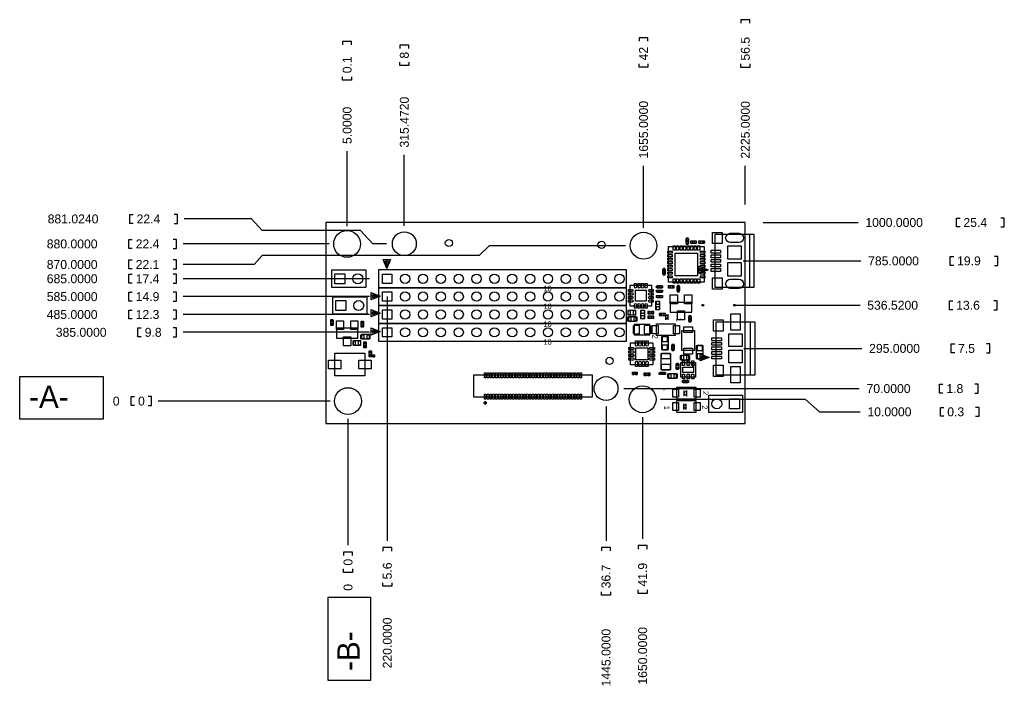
# Model space of a CAD drawing. Extents: x -1839 to 3676, y -1591 to 2136.
import ezdxf
from ezdxf.enums import TextEntityAlignment as Align

# ---------------------------------------------------------------- set-up
doc = ezdxf.new("R2010")
doc.units = 0
doc.header["$MEASUREMENT"] = 0
for name, color, linetype in [('BG_DIMENSIONS_ASSEMBLY', 140, 'CONTINUOUS'), ('BG_OUTLINE', 171, 'CONTINUOUS'), ('PG_ASSEMBLY_TOP', 111, 'CONTINUOUS'), ('PIN_TOP', 4, 'CONTINUOUS')]:
    doc.layers.add(name, color=color, linetype=linetype)

msp = doc.modelspace()

# ---------------------------------------------------------------- linework, layer by layer
at = {"layer": 'BG_DIMENSIONS_ASSEMBLY'}
for points in [[(2250, 2116.5), (2250, 2135.5), (2200, 2135.5), (2200, 2116.5)], [(20, 1994.5), (20, 2013.5), (-30, 2013.5), (-30, 1994.5)], [(340.472, 1974.5), (340.472, 1993.5), (290.472, 1993.5), (290.472, 1974.5)], [(1680, 2015.5), (1680, 2034.5), (1630, 2034.5), (1630, 2015.5)], [(340.472, 1898.5), (340.472, 1879.5), (290.472, 1879.5), (290.472, 1898.5)], [(1680, 1888.5), (1680, 1869.5), (1630, 1869.5), (1630, 1888.5)], [(2250, 1887.5), (2250, 1868.5), (2200, 1868.5), (2200, 1887.5)], [(20, 1816.5), (20, 1797.5), (-30, 1797.5), (-30, 1816.5)], [(-5, 980), (-5, 1399)], [(315.472, 981.024), (315.472, 1379)], [(1655, 970), (1655, 1318)], [(2225, 1100), (2225, 1317)], [(-1203, 995), (-1222, 995), (-1222, 1045), (-1203, 1045)], [(-974, 995), (-955, 995), (-955, 1045), (-974, 1045)], [(215.472, 881.024), (140, 881.024), (70, 955), (-480, 955), (-540, 1020), (-917.5, 1020)], [(2325, 1000), (2857, 1000)], [(3427.5, 975), (3408.5, 975), (3408.5, 1025), (3427.5, 1025)], [(3656.5, 975), (3675.5, 975), (3675.5, 1025), (3656.5, 1025)], [(-1208, 855), (-1227, 855), (-1227, 905), (-1208, 905)], [(-979, 855), (-960, 855), (-960, 905), (-979, 905)], [(-105, 880), (-922.5, 880)], [(1555, 870), (790, 870), (735, 815), (-480, 815), (-525, 765), (-922.5, 765)], [(-1208, 740), (-1227, 740), (-1227, 790), (-1208, 790)], [(-979, 740), (-960, 740), (-960, 790), (-979, 790)], [(2212.6, 785), (2872.5, 785)], [(3392, 760), (3373, 760), (3373, 810), (3392, 810)], [(3621, 760), (3640, 760), (3640, 810), (3621, 810)], [(-1208, 660), (-1227, 660), (-1227, 710), (-1208, 710)], [(-979, 660), (-960, 660), (-960, 710), (-979, 710)], [(120, 685), (-922.5, 685)], [(-1208, 560), (-1227, 560), (-1227, 610), (-1208, 610)], [(-979, 560), (-960, 560), (-960, 610), (-979, 610)], [(120, 585), (-922.5, 585)], [(220, 585), (220, -783)], [(3387, 511.52), (3368, 511.52), (3368, 561.52), (3387, 561.52)], [(3616, 511.52), (3635, 511.52), (3635, 561.52), (3616, 561.52)], [(-1208, 460), (-1227, 460), (-1227, 510), (-1208, 510)], [(-979, 460), (-960, 460), (-960, 510), (-979, 510)], [(2170.299, 536.52), (2867.5, 536.52)], [(120, 485), (-922.5, 485)], [(-1157.5, 360), (-1176.5, 360), (-1176.5, 410), (-1157.5, 410)], [(-979.5, 360), (-960.5, 360), (-960.5, 410), (-979.5, 410)], [(120, 385), (-923, 385)], [(2217.6, 295), (2878, 295)], [(3397.5, 270), (3378.5, 270), (3378.5, 320), (3397.5, 320)], [(3575.5, 270), (3594.5, 270), (3594.5, 320), (3575.5, 320)], [(1545, 70), (2863.5, 70)], [(3332, 45), (3313, 45), (3313, 95), (3332, 95)], [(3510, 45), (3529, 45), (3529, 95), (3510, 95)], [(-1195, -25), (-1214, -25), (-1214, 25), (-1195, 25)], [(-1119, -25), (-1100, -25), (-1100, 25), (-1119, 25)], [(-100, 0), (-1062.5, 0)], [(1750, 10), (2560, 10), (2640, -60), (2868.5, -60)], [(1445, -30), (1445, -782)], [(3337, -85), (3318, -85), (3318, -35), (3337, -35)], [(3515, -85), (3534, -85), (3534, -35), (3515, -35)], [(0, -100), (0, -807.5)], [(1650, -90), (1650, -772)], [(245, -839.5), (245, -820.5), (195, -820.5), (195, -839.5)], [(1470, -838.5), (1470, -819.5), (1420, -819.5), (1420, -838.5)], [(1675, -828.5), (1675, -809.5), (1625, -809.5), (1625, -828.5)], [(25, -864), (25, -845), (-25, -845), (-25, -864)], [(25, -940), (25, -959), (-25, -959), (-25, -940)], [(245, -1017.5), (245, -1036.5), (195, -1036.5), (195, -1017.5)], [(1470, -1067.5), (1470, -1086.5), (1420, -1086.5), (1420, -1067.5)], [(1675, -1057.5), (1675, -1076.5), (1625, -1076.5), (1625, -1057.5)]]:
    msp.add_lwpolyline(points, dxfattribs=at)
for points in [[(-1838.591, -100.634), (-1838.591, 137.366), (-1371.591, 137.366), (-1371.591, -100.634)], [(-111.555, -1565.098), (-111.555, -1098.098), (126.445, -1098.098), (126.445, -1565.098)]]:
    msp.add_lwpolyline(points, close=True, dxfattribs=at)
at = {"layer": 'BG_OUTLINE'}
msp.add_lwpolyline([(-125, 1000), (-125, -125), (2225, -125), (2225, 1000)], close=True, dxfattribs=at)
at = {"layer": 'PG_ASSEMBLY_TOP'}
for points in [[(1907, 882.5), (1893, 882.5), (1893, 908.5), (1907, 908.5), (1907, 882.5)], [(1922.5, 883), (1922.5, 897), (1948.5, 897), (1948.5, 883), (1922.5, 883)], [(1967.5, 883), (1967.5, 897), (1993.5, 897), (1993.5, 883), (1967.5, 883)], [(2054.76, 637.358), (2275.24, 637.358), (2275.24, 932.642), (2054.76, 932.642), (2054.76, 637.358)], [(2249.65, 637.402), (2249.65, 932.598)], [(1795.098, 665.098), (1795.098, 865.098), (1995.098, 865.098), (1995.098, 665.098), (1795.098, 665.098)], [(217.358, 742.839), (197.358, 792.839)], [(197.358, 792.839), (237.358, 792.839)], [(217.358, 742.839), (207.358, 782.839)], [(207.358, 782.839), (227.358, 782.839)], [(217.358, 742.839), (217.358, 792.839)], [(237.358, 792.839), (217.358, 742.839)], [(227.358, 782.839), (217.358, 742.839)], [(-90, 636), (-90, 734), (100, 734), (100, 636), (-90, 636)], [(170, 735), (170, 635)], [(1170, 735), (170, 735)], [(1560, 735), (560, 735)], [(1560, 635), (1560, 735)], [(1763, 737.5), (1777, 737.5), (1777, 711.5), (1763, 711.5), (1763, 737.5)], [(2017.161, 734.858), (1967.161, 714.858), (1967.161, 754.858), (2017.161, 734.858), (1977.161, 724.858), (1977.161, 744.858), (2017.161, 734.858), (1967.161, 734.858)], [(129.661, 607.358), (179.661, 587.358)], [(129.661, 567.358), (129.661, 607.358)], [(170, 635), (170, 535)], [(1170, 635), (170, 635)], [(170, 635), (1170, 635)], [(1560, 635), (560, 635)], [(560, 635), (1560, 635)], [(1560, 535), (1560, 635)], [(1699, 649), (1699, 531), (1581, 531), (1581, 649), (1699, 649)], [(1757.5, 647), (1757.5, 633), (1731.5, 633), (1731.5, 647), (1757.5, 647)], [(1757.5, 622), (1757.5, 608), (1731.5, 608), (1731.5, 622), (1757.5, 622)], [(1797.5, 633), (1797.5, 647), (1823.5, 647), (1823.5, 633), (1797.5, 633)], [(1843, 642.5), (1857, 642.5), (1857, 616.5), (1843, 616.5), (1843, 642.5)], [(-85, 486), (-85, 584), (105, 584), (105, 486), (-85, 486)], [(179.661, 587.358), (129.661, 567.358)], [(179.661, 587.358), (129.661, 587.358)], [(139.661, 597.358), (179.661, 587.358)], [(139.661, 577.358), (139.661, 597.358)], [(179.661, 587.358), (139.661, 577.358)], [(1747, 556.921), (1723, 556.921), (1723, 512.921), (1747, 512.921), (1747, 556.921)], [(1757.5, 592), (1757.5, 578), (1731.5, 578), (1731.5, 592), (1757.5, 592)], [(129.661, 512.358), (179.661, 492.358)], [(129.661, 472.358), (129.661, 512.358)], [(139.661, 502.358), (179.661, 492.358)], [(139.661, 482.358), (139.661, 502.358)], [(170, 535), (170, 435)], [(1170, 535), (170, 535)], [(170, 535), (1170, 535)], [(1560, 535), (560, 535)], [(560, 535), (1560, 535)], [(1560, 435), (1560, 535)], [(1611.921, 483), (1611.921, 507), (1567.921, 507), (1567.921, 483), (1611.921, 483)], [(1662, 506.921), (1638, 506.921), (1638, 462.921), (1662, 462.921), (1662, 506.921)], [(1708.5, 502), (1708.5, 488), (1682.5, 488), (1682.5, 502), (1708.5, 502)], [(-97, 452.5), (-83, 452.5), (-83, 426.5), (-97, 426.5), (-97, 452.5)], [(87, 417.5), (73, 417.5), (73, 443.5), (87, 443.5), (87, 417.5)], [(179.661, 492.358), (129.661, 472.358)], [(179.661, 492.358), (129.661, 492.358)], [(179.661, 492.358), (139.661, 482.358)], [(1570.5, 472), (1570.5, 448), (1614.5, 448), (1614.5, 472), (1570.5, 472)], [(1682.5, 463), (1682.5, 477), (1708.5, 477), (1708.5, 463), (1682.5, 463)], [(1747.5, 478), (1747.5, 492), (1773.5, 492), (1773.5, 478), (1747.5, 478)], [(1793.78, 470.866), (1778.031, 486.614), (1778.031, 455.118), (1793.78, 470.866)], [(1793.78, 455.118), (1793.78, 486.614)], [(1922, 447.5), (1908, 447.5), (1908, 473.5), (1922, 473.5), (1922, 447.5)], [(2059.76, 147.358), (2280.24, 147.358), (2280.24, 442.642), (2059.76, 442.642), (2059.76, 147.358)], [(2254.65, 147.402), (2254.65, 442.598)], [(129.661, 409.858), (179.661, 389.858)], [(129.661, 369.858), (129.661, 409.858)], [(179.661, 389.858), (129.661, 369.858)], [(179.661, 389.858), (129.661, 389.858)], [(139.661, 399.858), (179.661, 389.858)], [(139.661, 379.858), (139.661, 399.858)], [(179.661, 389.858), (139.661, 379.858)], [(170, 435), (170, 335)], [(1170, 435), (170, 435)], [(170, 435), (1170, 435)], [(1560, 435), (560, 435)], [(560, 435), (1560, 435)], [(1560, 335), (1560, 435)], [(1602.122, 371.5), (1690.122, 371.5), (1690.122, 428.5), (1602.122, 428.5), (1602.122, 371.5)], [(1726.85, 433.465), (1833.15, 433.465), (1833.15, 366.535), (1726.85, 366.535), (1726.85, 433.465)], [(1869.5, 396), (1940.5, 396), (1940.5, 284), (1869.5, 284), (1869.5, 396)], [(28.079, 337), (28.079, 313), (72.079, 313), (72.079, 337), (28.079, 337)], [(75.5, 372), (75.5, 348), (119.5, 348), (119.5, 372), (75.5, 372)], [(170, 335), (1170, 335)], [(560, 335), (1560, 335)], [(88, 327.5), (102, 327.5), (102, 301.5), (88, 301.5), (88, 327.5)], [(118, 277.5), (132, 277.5), (132, 251.5), (118, 251.5), (118, 277.5)], [(1707, 327), (1707, 203), (1583, 203), (1583, 327), (1707, 327)], [(1827, 287.5), (1813, 287.5), (1813, 313.5), (1827, 313.5), (1827, 287.5)], [(-73.5, 269), (93.5, 269), (93.5, 141), (-73.5, 141), (-73.5, 269)], [(1808.5, 177.122), (1808.5, 265.122), (1751.5, 265.122), (1751.5, 177.122), (1808.5, 177.122)], [(1909.5, 230.5), (1909.5, 254.5), (1865.5, 254.5), (1865.5, 230.5), (1909.5, 230.5)], [(2022.161, 244.858), (1972.161, 224.858), (1972.161, 264.858), (2022.161, 244.858), (1982.161, 234.858), (1982.161, 254.858), (2022.161, 244.858), (1972.161, 244.858)], [(1838, 207.5), (1852, 207.5), (1852, 181.5), (1838, 181.5), (1838, 207.5)], [(1945.354, 215.354), (1945.354, 134.646), (1864.646, 134.646), (1864.646, 215.354), (1945.354, 215.354)], [(705.236, 146.425), (1366.654, 146.425), (1366.654, 22.803), (705.236, 22.803), (705.236, 146.425)], [(1619.118, 162), (1619.118, 148), (1593.118, 148), (1593.118, 162), (1619.118, 162)], [(1687.5, 157), (1687.5, 143), (1661.5, 143), (1661.5, 157), (1687.5, 157)], [(1747.5, 148), (1747.5, 162), (1773.5, 162), (1773.5, 148), (1747.5, 148)], [(1795.5, 152), (1795.5, 128), (1839.5, 128), (1839.5, 152), (1795.5, 152)], [(1877.5, 103), (1877.5, 117), (1903.5, 117), (1903.5, 103), (1877.5, 103)], [(1948.15, 11.535), (1841.85, 11.535), (1841.85, 78.465), (1948.15, 78.465), (1948.15, 11.535)], [(1881.22, 59.882), (1881.22, 28.386)], [(1881.22, 44.134), (1896.969, 28.386), (1896.969, 59.882), (1881.22, 44.134)], [(1948.15, -63.465), (1841.85, -63.465), (1841.85, 3.465), (1948.15, 3.465), (1948.15, -63.465)], [(2210, 34), (2210, -64), (2020, -64), (2020, 34), (2210, 34)], [(1878.72, -15.118), (1878.72, -46.614)], [(1878.72, -30.866), (1894.469, -46.614), (1894.469, -15.118), (1878.72, -30.866)]]:
    msp.add_lwpolyline(points, dxfattribs=at)
for points in [[(1805, 497.5), (1925, 497.5), (1925, 552.5), (1805, 552.5)], [(-65, 352.5), (55, 352.5), (55, 407.5), (-65, 407.5)], [(1755.5, 288.201), (1794.5, 288.201), (1794.5, 359.201), (1755.5, 359.201)], [(1989.5, 309.201), (1950.5, 309.201), (1950.5, 238.201), (1989.5, 238.201)]]:
    msp.add_lwpolyline(points, close=True, dxfattribs=at)
at = {"layer": 'PG_ASSEMBLY_TOP', "const_width": 10}
for points in [[(148.701, 252.591, 1), (138.699, 252.589, 1), (148.701, 252.591)], [(773.398, -9.965, 0.999987), (763.397, -9.964, 1.000013), (773.398, -9.965)]]:
    msp.add_lwpolyline(points, format="xyb", dxfattribs=at)
at = {"layer": 'PG_ASSEMBLY_TOP'}
msp.add_lwpolyline([(1940.819, 203.244, 1), (1925.821, 203.244, 1), (1940.819, 203.244)], format="xyb", dxfattribs=at)
at = {"layer": 'PIN_TOP'}
for points in [[(2096.039, 944.449), (2096.039, 881.449), (2041.039, 881.449), (2041.039, 944.449)], [(1815.098, 827.902), (1791.098, 827.902), (1791.098, 839.902), (1815.098, 839.902)], [(1820.098, 844.902), (1820.098, 868.902), (1832.098, 868.902), (1832.098, 844.902)], [(1958, 828), (1958, 702), (1832, 702), (1832, 828)], [(1839.799, 844.902), (1839.799, 868.902), (1851.799, 868.902), (1851.799, 844.902)], [(1859.5, 844.902), (1859.5, 868.902), (1871.5, 868.902), (1871.5, 844.902)], [(1879.201, 844.902), (1879.201, 868.902), (1891.201, 868.902), (1891.201, 844.902)], [(1898.902, 844.902), (1898.902, 868.902), (1910.902, 868.902), (1910.902, 844.902)], [(1918.5, 844.902), (1918.5, 868.902), (1930.5, 868.902), (1930.5, 844.902)], [(1938.201, 844.902), (1938.201, 868.902), (1950.201, 868.902), (1950.201, 844.902)], [(1957.902, 844.902), (1957.902, 868.902), (1969.902, 868.902), (1969.902, 844.902)], [(1974.902, 839.902), (1998.902, 839.902), (1998.902, 827.902), (1974.902, 827.902)], [(2086.172748, 828.153716), (2033.172776, 828.208292), (2033.189252, 844.208284), (2086.189224, 844.153708)], [(2202.5, 794.78), (2127.5, 794.78), (2127.5, 869.78), (2202.5, 869.78)], [(1815.098, 808.201), (1791.098, 808.201), (1791.098, 820.201), (1815.098, 820.201)], [(1815.098, 788.5), (1791.098, 788.5), (1791.098, 800.5), (1815.098, 800.5)], [(1815.098, 768.902), (1791.098, 768.902), (1791.098, 780.902), (1815.098, 780.902)], [(1974.902, 820.201), (1998.902, 820.201), (1998.902, 808.201), (1974.902, 808.201)], [(1974.902, 800.5), (1998.902, 800.5), (1998.902, 788.5), (1974.902, 788.5)], [(1974.902, 780.799), (1998.902, 780.799), (1998.902, 768.799), (1974.902, 768.799)], [(2086.172748, 802.563716), (2033.172776, 802.618292), (2033.189252, 818.618284), (2086.189224, 818.563708)], [(2086.172748, 776.972716), (2033.172776, 777.027292), (2033.189252, 793.027284), (2086.189224, 792.972708)], [(2202.5, 700.22), (2127.5, 700.22), (2127.5, 775.22), (2202.5, 775.22)], [(1815.098, 749.201), (1791.098, 749.201), (1791.098, 761.201), (1815.098, 761.201)], [(1815.098, 729.5), (1791.098, 729.5), (1791.098, 741.5), (1815.098, 741.5)], [(1815.098, 709.799), (1791.098, 709.799), (1791.098, 721.799), (1815.098, 721.799)], [(1974.902, 761.098), (1998.902, 761.098), (1998.902, 749.098), (1974.902, 749.098)], [(1974.902, 741.5), (1998.902, 741.5), (1998.902, 729.5), (1974.902, 729.5)], [(1974.902, 721.799), (1998.902, 721.799), (1998.902, 709.799), (1974.902, 709.799)], [(2086.172748, 751.381716), (2033.172776, 751.436292), (2033.189252, 767.436284), (2086.189224, 767.381708)], [(2086.172748, 725.791716), (2033.172776, 725.846292), (2033.189252, 741.846284), (2086.189224, 741.791708)], [(-17, 657), (-73, 657), (-73, 713), (-17, 713)], [(194, 659), (194, 711), (246, 711), (246, 659)], [(1815.098, 690.098), (1791.098, 690.098), (1791.098, 702.098), (1815.098, 702.098)], [(1832.098, 685.098), (1832.098, 661.098), (1820.098, 661.098), (1820.098, 685.098)], [(1851.799, 685.098), (1851.799, 661.098), (1839.799, 661.098), (1839.799, 685.098)], [(1871.5, 685.098), (1871.5, 661.098), (1859.5, 661.098), (1859.5, 685.098)], [(1891.098, 685.098), (1891.098, 661.098), (1879.098, 661.098), (1879.098, 685.098)], [(1910.799, 685.098), (1910.799, 661.098), (1898.799, 661.098), (1898.799, 685.098)], [(1930.5, 685.098), (1930.5, 661.098), (1918.5, 661.098), (1918.5, 685.098)], [(1950.201, 685.098), (1950.201, 661.098), (1938.201, 661.098), (1938.201, 685.098)], [(1969.902, 685.098), (1969.902, 661.098), (1957.902, 661.098), (1957.902, 685.098)], [(1974.902, 702.098), (1998.902, 702.098), (1998.902, 690.098), (1974.902, 690.098)], [(2096.039, 690.52), (2096.039, 627.52), (2041.039, 627.52), (2041.039, 690.52)], [(194, 559), (194, 611), (246, 611), (246, 559)], [(1609.5, 559.5), (1609.5, 620.5), (1670.5, 620.5), (1670.5, 559.5)], [(-12, 507), (-68, 507), (-68, 563), (-12, 563)], [(1725.201, 542.5), (1744.799, 542.5), (1744.799, 557.5), (1725.201, 557.5)], [(1845, 595), (1845, 545), (1805, 545), (1805, 595)], [(1925, 595), (1925, 545), (1885, 545), (1885, 595)], [(194, 459), (194, 511), (246, 511), (246, 459)], [(1567.343, 504.799), (1567.343, 485.201), (1582.343, 485.201), (1582.343, 504.799)], [(1597.5, 504.799), (1597.5, 485.201), (1612.5, 485.201), (1612.5, 504.799)], [(1640.201, 492.5), (1659.799, 492.5), (1659.799, 507.5), (1640.201, 507.5)], [(1725.201, 512.343), (1744.799, 512.343), (1744.799, 527.343), (1725.201, 527.343)], [(1885, 505), (1885, 455), (1845, 455), (1845, 505)], [(-25, 450), (-25, 400), (-65, 400), (-65, 450)], [(55, 450), (55, 400), (15, 400), (15, 450)], [(1585, 450), (1585, 470), (1565, 470), (1565, 450)], [(1620, 450), (1620, 470), (1600, 470), (1600, 450)], [(1640.201, 462.343), (1659.799, 462.343), (1659.799, 477.343), (1640.201, 477.343)], [(2101.039, 454.449), (2101.039, 391.449), (2046.039, 391.449), (2046.039, 454.449)], [(2195.5, 397.142), (2144.5, 397.142), (2144.5, 488.142), (2195.5, 488.142)], [(194, 359), (194, 411), (246, 411), (246, 359)], [(1703.461, 422.5), (1736.461, 422.5), (1736.461, 377.5), (1703.461, 377.5)], [(1823.539, 422.5), (1856.539, 422.5), (1856.539, 377.5), (1823.539, 377.5)], [(1881.5, 383.5), (1881.5, 416.5), (1928.5, 416.5), (1928.5, 383.5)], [(15, 360), (15, 310), (-25, 310), (-25, 360)], [(42.5, 315.201), (42.5, 334.799), (27.5, 334.799), (27.5, 315.201)], [(72.657, 315.201), (72.657, 334.799), (57.657, 334.799), (57.657, 315.201)], [(90, 350), (90, 370), (70, 370), (70, 350)], [(125, 350), (125, 370), (105, 370), (105, 350)], [(1760.039, 333.622), (1789.961, 333.622), (1789.961, 361.182), (1760.039, 361.182)], [(2091.172748, 338.153716), (2038.172776, 338.208292), (2038.189252, 354.208284), (2091.189224, 354.153708)], [(2207.5, 304.78), (2132.5, 304.78), (2132.5, 375.78), (2207.5, 375.78)], [(1611.5, 231.5), (1611.5, 298.5), (1678.5, 298.5), (1678.5, 231.5)], [(1760.039, 286.22), (1789.961, 286.22), (1789.961, 313.78), (1760.039, 313.78)], [(1881.5, 263.5), (1881.5, 296.5), (1928.5, 296.5), (1928.5, 263.5)], [(1984.961, 311.182), (1955.039, 311.182), (1955.039, 283.622), (1984.961, 283.622)], [(2091.172748, 312.563716), (2038.172776, 312.618292), (2038.189252, 328.618284), (2091.189224, 328.563708)], [(2091.172748, 286.972716), (2038.172776, 287.027292), (2038.189252, 303.027284), (2091.189224, 302.972708)], [(2091.172748, 261.381716), (2038.172776, 261.436292), (2038.189252, 277.436284), (2091.189224, 277.381708)], [(2207.5, 214.22), (2132.5, 214.22), (2132.5, 285.22), (2207.5, 285.22)], [(-109, 229.5), (-41, 229.5), (-41, 180.5), (-109, 180.5)], [(61, 229.5), (129, 229.5), (129, 180.5), (61, 180.5)], [(1860, 252.5), (1860, 232.5), (1880, 232.5), (1880, 252.5)], [(1873.409, 198.622), (1873.409, 224.622), (1885.409, 224.622), (1885.409, 198.622)], [(1895, 252.5), (1895, 232.5), (1915, 232.5), (1915, 252.5)], [(1899, 198.622), (1899, 224.622), (1911, 224.622), (1911, 198.622)], [(1924.591, 198.622), (1924.591, 224.622), (1936.591, 224.622), (1936.591, 198.622)], [(1984.961, 263.78), (1955.039, 263.78), (1955.039, 236.22), (1984.961, 236.22)], [(2091.172748, 235.791716), (2038.172776, 235.846292), (2038.189252, 251.846284), (2091.189224, 251.791708)], [(1874.5, 190.5), (1935.5, 190.5), (1935.5, 159.5), (1874.5, 159.5)], [(2101.039, 200.52), (2101.039, 137.52), (2046.039, 137.52), (2046.039, 200.52)], [(2195.5, 101.858), (2144.5, 101.858), (2144.5, 192.858), (2195.5, 192.858)], [(763.897, 130.482), (763.897, 159.124), (772.558, 159.124), (772.558, 130.482)], [(779.645, 130.482), (779.645, 159.124), (788.306, 159.124), (788.306, 130.482)], [(795.393, 130.482), (795.393, 159.124), (804.054, 159.124), (804.054, 130.482)], [(811.141, 130.482), (811.141, 159.124), (819.802, 159.124), (819.802, 130.482)], [(826.889, 130.482), (826.889, 159.124), (835.55, 159.124), (835.55, 130.482)], [(842.637, 130.482), (842.637, 159.124), (851.298, 159.124), (851.298, 130.482)], [(858.385, 130.482), (858.385, 159.124), (867.046, 159.124), (867.046, 130.482)], [(874.133, 130.482), (874.133, 159.124), (882.794, 159.124), (882.794, 130.482)], [(889.881, 130.482), (889.881, 159.124), (898.542, 159.124), (898.542, 130.482)], [(905.629, 130.482), (905.629, 159.124), (914.29, 159.124), (914.29, 130.482)], [(921.377, 130.482), (921.377, 159.124), (930.038, 159.124), (930.038, 130.482)], [(937.125, 130.482), (937.125, 159.124), (945.786, 159.124), (945.786, 130.482)], [(952.873, 130.482), (952.873, 159.124), (961.534, 159.124), (961.534, 130.482)], [(968.621, 130.482), (968.621, 159.124), (977.282, 159.124), (977.282, 130.482)], [(984.369, 130.482), (984.369, 159.124), (993.03, 159.124), (993.03, 130.482)], [(1000.117, 130.482), (1000.117, 159.124), (1008.778, 159.124), (1008.778, 130.482)], [(1015.866, 130.482), (1015.866, 159.124), (1024.527, 159.124), (1024.527, 130.482)], [(1031.614, 130.482), (1031.614, 159.124), (1040.275, 159.124), (1040.275, 130.482)], [(1047.362, 130.482), (1047.362, 159.124), (1056.023, 159.124), (1056.023, 130.482)], [(1063.11, 130.482), (1063.11, 159.124), (1071.771, 159.124), (1071.771, 130.482)], [(1078.858, 130.482), (1078.858, 159.124), (1087.519, 159.124), (1087.519, 130.482)], [(1094.606, 130.482), (1094.606, 159.124), (1103.267, 159.124), (1103.267, 130.482)], [(1110.354, 130.482), (1110.354, 159.124), (1119.015, 159.124), (1119.015, 130.482)], [(1126.102, 130.482), (1126.102, 159.124), (1134.763, 159.124), (1134.763, 130.482)], [(1141.85, 130.482), (1141.85, 159.124), (1150.511, 159.124), (1150.511, 130.482)], [(1157.598, 130.482), (1157.598, 159.124), (1166.259, 159.124), (1166.259, 130.482)], [(1173.346, 130.482), (1173.346, 159.124), (1182.007, 159.124), (1182.007, 130.482)], [(1189.094, 130.482), (1189.094, 159.124), (1197.755, 159.124), (1197.755, 130.482)], [(1204.842, 130.482), (1204.842, 159.124), (1213.503, 159.124), (1213.503, 130.482)], [(1220.59, 130.482), (1220.59, 159.124), (1229.251, 159.124), (1229.251, 130.482)], [(1236.338, 130.482), (1236.338, 159.124), (1244.999, 159.124), (1244.999, 130.482)], [(1252.086, 130.482), (1252.086, 159.124), (1260.747, 159.124), (1260.747, 130.482)], [(1267.834, 130.482), (1267.834, 159.124), (1276.495, 159.124), (1276.495, 130.482)], [(1283.582, 130.482), (1283.582, 159.124), (1292.243, 159.124), (1292.243, 130.482)], [(1299.33, 130.482), (1299.33, 159.124), (1307.991, 159.124), (1307.991, 130.482)], [(1601.937, 149.098), (1601.937, 160.902), (1592.535, 160.902), (1592.535, 149.098)], [(1619.701, 149.098), (1619.701, 160.902), (1610.299, 160.902), (1610.299, 149.098)], [(1810, 130), (1810, 150), (1790, 150), (1790, 130)], [(1845, 130), (1845, 150), (1825, 150), (1825, 130)], [(1873.409, 125.378), (1873.409, 151.378), (1885.409, 151.378), (1885.409, 125.378)], [(1899, 125.378), (1899, 151.378), (1911, 151.378), (1911, 125.378)], [(1924.591, 125.378), (1924.591, 151.378), (1936.591, 151.378), (1936.591, 125.378)], [(1851.461, 22.5), (1818.461, 22.5), (1818.461, 67.5), (1851.461, 67.5)], [(1971.539, 22.5), (1938.539, 22.5), (1938.539, 67.5), (1971.539, 67.5)], [(763.897, 10.104), (763.897, 38.746), (772.558, 38.746), (772.558, 10.104)], [(779.645, 10.104), (779.645, 38.746), (788.306, 38.746), (788.306, 10.104)], [(795.393, 10.104), (795.393, 38.746), (804.054, 38.746), (804.054, 10.104)], [(811.141, 10.104), (811.141, 38.746), (819.802, 38.746), (819.802, 10.104)], [(826.889, 10.104), (826.889, 38.746), (835.55, 38.746), (835.55, 10.104)], [(842.637, 10.104), (842.637, 38.746), (851.298, 38.746), (851.298, 10.104)], [(858.385, 10.104), (858.385, 38.746), (867.046, 38.746), (867.046, 10.104)], [(874.133, 10.104), (874.133, 38.746), (882.794, 38.746), (882.794, 10.104)], [(889.881, 10.104), (889.881, 38.746), (898.542, 38.746), (898.542, 10.104)], [(905.629, 10.104), (905.629, 38.746), (914.29, 38.746), (914.29, 10.104)], [(921.377, 10.104), (921.377, 38.746), (930.038, 38.746), (930.038, 10.104)], [(937.125, 10.104), (937.125, 38.746), (945.786, 38.746), (945.786, 10.104)], [(952.873, 10.104), (952.873, 38.746), (961.534, 38.746), (961.534, 10.104)], [(968.621, 10.104), (968.621, 38.746), (977.282, 38.746), (977.282, 10.104)], [(984.369, 10.104), (984.369, 38.746), (993.03, 38.746), (993.03, 10.104)], [(1000.117, 10.104), (1000.117, 38.746), (1008.778, 38.746), (1008.778, 10.104)], [(1015.866, 10.104), (1015.866, 38.746), (1024.527, 38.746), (1024.527, 10.104)], [(1031.614, 10.104), (1031.614, 38.746), (1040.275, 38.746), (1040.275, 10.104)], [(1047.362, 10.104), (1047.362, 38.746), (1056.023, 38.746), (1056.023, 10.104)], [(1063.11, 10.104), (1063.11, 38.746), (1071.771, 38.746), (1071.771, 10.104)], [(1078.858, 10.104), (1078.858, 38.746), (1087.519, 38.746), (1087.519, 10.104)], [(1094.606, 10.104), (1094.606, 38.746), (1103.267, 38.746), (1103.267, 10.104)], [(1110.354, 10.104), (1110.354, 38.746), (1119.015, 38.746), (1119.015, 10.104)], [(1126.102, 10.104), (1126.102, 38.746), (1134.763, 38.746), (1134.763, 10.104)], [(1141.85, 10.104), (1141.85, 38.746), (1150.511, 38.746), (1150.511, 10.104)], [(1157.598, 10.104), (1157.598, 38.746), (1166.259, 38.746), (1166.259, 10.104)], [(1173.346, 10.104), (1173.346, 38.746), (1182.007, 38.746), (1182.007, 10.104)], [(1189.094, 10.104), (1189.094, 38.746), (1197.755, 38.746), (1197.755, 10.104)], [(1204.842, 10.104), (1204.842, 38.746), (1213.503, 38.746), (1213.503, 10.104)], [(1220.59, 10.104), (1220.59, 38.746), (1229.251, 38.746), (1229.251, 10.104)], [(1236.338, 10.104), (1236.338, 38.746), (1244.999, 38.746), (1244.999, 10.104)], [(1252.086, 10.104), (1252.086, 38.746), (1260.747, 38.746), (1260.747, 10.104)], [(1267.834, 10.104), (1267.834, 38.746), (1276.495, 38.746), (1276.495, 10.104)], [(1283.582, 10.104), (1283.582, 38.746), (1292.243, 38.746), (1292.243, 10.104)], [(1299.33, 10.104), (1299.33, 38.746), (1307.991, 38.746), (1307.991, 10.104)], [(2137, 13), (2193, 13), (2193, -43), (2137, -43)], [(1851.461, -52.5), (1818.461, -52.5), (1818.461, -7.5), (1851.461, -7.5)], [(1971.539, -52.5), (1938.539, -52.5), (1938.539, -7.5), (1971.539, -7.5)]]:
    msp.add_lwpolyline(points, close=True, dxfattribs=at)
for points in [[(2141, 939.339), (2189, 939.339, -1), (2189, 887.339), (2141, 887.339, -1)], [(1894, 910.5), (1894, 901.5, 0.414214), (1896, 899.5), (1904, 899.5, 0.414214), (1906, 901.5), (1906, 910.5, 0.414214), (1904, 912.5), (1896, 912.5, 0.414214)], [(1894, 889.5), (1894, 880.5, 0.414214), (1896, 878.5), (1904, 878.5, 0.414214), (1906, 880.5), (1906, 889.5, 0.414214), (1904, 891.5), (1896, 891.5, 0.414214)], [(1929.5, 896), (1920.5, 896, 0.414214), (1918.5, 894), (1918.5, 886, 0.414214), (1920.5, 884), (1929.5, 884, 0.414214), (1931.5, 886), (1931.5, 894, 0.414214)], [(1950.5, 896), (1941.5, 896, 0.414214), (1939.5, 894), (1939.5, 886, 0.414214), (1941.5, 884), (1950.5, 884, 0.414214), (1952.5, 886), (1952.5, 894, 0.414214)], [(1974.5, 896), (1965.5, 896, 0.414214), (1963.5, 894), (1963.5, 886, 0.414214), (1965.5, 884), (1974.5, 884, 0.414214), (1976.5, 886), (1976.5, 894, 0.414214)], [(1995.5, 896), (1986.5, 896, 0.414214), (1984.5, 894), (1984.5, 886, 0.414214), (1986.5, 884), (1995.5, 884, 0.414214), (1997.5, 886), (1997.5, 894, 0.414214)], [(1776, 730.5), (1776, 739.5, 0.414214), (1774, 741.5), (1766, 741.5, 0.414214), (1764, 739.5), (1764, 730.5, 0.414214), (1766, 728.5), (1774, 728.5, 0.414214)], [(1776, 709.5), (1776, 718.5, 0.414214), (1774, 720.5), (1766, 720.5, 0.414214), (1764, 718.5), (1764, 709.5, 0.414214), (1766, 707.5), (1774, 707.5, 0.414214)], [(2141, 682.661), (2189, 682.661, -1), (2189, 630.661), (2141, 630.661, -1)], [(1591, 613.598), (1571, 613.598), (1571, 625.598), (1591, 625.598, -1)], [(1604.5, 639), (1604.5, 659), (1616.5, 659), (1616.5, 639, -1)], [(1624.201, 639), (1624.201, 659), (1636.201, 659), (1636.201, 639, -1)], [(1643.902, 639), (1643.902, 659), (1655.902, 659), (1655.902, 639, -1)], [(1663.598, 639), (1663.598, 659), (1675.598, 659), (1675.598, 639, -1)], [(1689, 625.5), (1709, 625.5), (1709, 613.5), (1689, 613.5, -1)], [(1740.5, 644), (1740.5, 636, -0.414214), (1738.5, 634), (1729.5, 634, -0.414214), (1727.5, 636), (1727.5, 644, -0.414214), (1729.5, 646), (1738.5, 646, -0.414214)], [(1740.5, 619), (1740.5, 611, -0.414214), (1738.5, 609), (1729.5, 609, -0.414214), (1727.5, 611), (1727.5, 619, -0.414214), (1729.5, 621), (1738.5, 621, -0.414214)], [(1761.5, 644), (1761.5, 636, -0.414214), (1759.5, 634), (1750.5, 634, -0.414214), (1748.5, 636), (1748.5, 644, -0.414214), (1750.5, 646), (1759.5, 646, -0.414214)], [(1761.5, 619), (1761.5, 611, -0.414214), (1759.5, 609), (1750.5, 609, -0.414214), (1748.5, 611), (1748.5, 619, -0.414214), (1750.5, 621), (1759.5, 621, -0.414214)], [(1804.5, 646), (1795.5, 646, 0.414214), (1793.5, 644), (1793.5, 636, 0.414214), (1795.5, 634), (1804.5, 634, 0.414214), (1806.5, 636), (1806.5, 644, 0.414214)], [(1825.5, 646), (1816.5, 646, 0.414214), (1814.5, 644), (1814.5, 636, 0.414214), (1816.5, 634), (1825.5, 634, 0.414214), (1827.5, 636), (1827.5, 644, 0.414214)], [(1856, 635.5), (1856, 644.5, 0.414214), (1854, 646.5), (1846, 646.5, 0.414214), (1844, 644.5), (1844, 635.5, 0.414214), (1846, 633.5), (1854, 633.5, 0.414214)], [(1856, 614.5), (1856, 623.5, 0.414214), (1854, 625.5), (1846, 625.5, 0.414214), (1844, 623.5), (1844, 614.5, 0.414214), (1846, 612.5), (1854, 612.5, 0.414214)], [(1591, 593.902), (1571, 593.902), (1571, 605.902), (1591, 605.902, -1)], [(1591, 574.201), (1571, 574.201), (1571, 586.201), (1591, 586.201, -1)], [(1591, 554.5), (1571, 554.5), (1571, 566.5), (1591, 566.5, -1)], [(1689, 605.799), (1709, 605.799), (1709, 593.799), (1689, 593.799, -1)], [(1689, 586.098), (1709, 586.098), (1709, 574.098), (1689, 574.098, -1)], [(1689, 566.402), (1709, 566.402), (1709, 554.402), (1689, 554.402, -1)], [(1740.5, 589), (1740.5, 581, -0.414214), (1738.5, 579), (1729.5, 579, -0.414214), (1727.5, 581), (1727.5, 589, -0.414214), (1729.5, 591), (1738.5, 591, -0.414214)], [(1761.5, 589), (1761.5, 581, -0.414214), (1759.5, 579), (1750.5, 579, -0.414214), (1748.5, 581), (1748.5, 589, -0.414214), (1750.5, 591), (1759.5, 591, -0.414214)], [(1616.402, 541), (1616.402, 521), (1604.402, 521), (1604.402, 541, -1)], [(1636.098, 541), (1636.098, 521), (1624.098, 521), (1624.098, 541, -1)], [(1655.799, 541), (1655.799, 521), (1643.799, 521), (1643.799, 541, -1)], [(1675.5, 541), (1675.5, 521), (1663.5, 521), (1663.5, 541, -1)], [(1680.5, 489), (1689.5, 489, 0.414214), (1691.5, 491), (1691.5, 499, 0.414214), (1689.5, 501), (1680.5, 501, 0.414214), (1678.5, 499), (1678.5, 491, 0.414214)], [(1701.5, 489), (1710.5, 489, 0.414214), (1712.5, 491), (1712.5, 499, 0.414214), (1710.5, 501), (1701.5, 501, 0.414214), (1699.5, 499), (1699.5, 491, 0.414214)], [(-94, 456.5), (-86, 456.5, -0.414214), (-84, 454.5), (-84, 445.5, -0.414214), (-86, 443.5), (-94, 443.5, -0.414214), (-96, 445.5), (-96, 454.5, -0.414214)], [(84, 434.5), (76, 434.5, -0.414214), (74, 436.5), (74, 445.5, -0.414214), (76, 447.5), (84, 447.5, -0.414214), (86, 445.5), (86, 436.5, -0.414214)], [(1689.5, 476), (1680.5, 476, 0.414214), (1678.5, 474), (1678.5, 466, 0.414214), (1680.5, 464), (1689.5, 464, 0.414214), (1691.5, 466), (1691.5, 474, 0.414214)], [(1710.5, 476), (1701.5, 476, 0.414214), (1699.5, 474), (1699.5, 466, 0.414214), (1701.5, 464), (1710.5, 464, 0.414214), (1712.5, 466), (1712.5, 474, 0.414214)], [(1754.5, 491), (1745.5, 491, 0.414214), (1743.5, 489), (1743.5, 481, 0.414214), (1745.5, 479), (1754.5, 479, 0.414214), (1756.5, 481), (1756.5, 489, 0.414214)], [(1775.5, 491), (1766.5, 491, 0.414214), (1764.5, 489), (1764.5, 481, 0.414214), (1766.5, 479), (1775.5, 479, 0.414214), (1777.5, 481), (1777.5, 489, 0.414214)], [(1909, 475.5), (1909, 466.5, 0.414214), (1911, 464.5), (1919, 464.5, 0.414214), (1921, 466.5), (1921, 475.5, 0.414214), (1919, 477.5), (1911, 477.5, 0.414214)], [(1909, 454.5), (1909, 445.5, 0.414214), (1911, 443.5), (1919, 443.5, 0.414214), (1921, 445.5), (1921, 454.5, 0.414214), (1919, 456.5), (1911, 456.5, 0.414214)], [(-94, 435.5), (-86, 435.5, -0.414214), (-84, 433.5), (-84, 424.5, -0.414214), (-86, 422.5), (-94, 422.5, -0.414214), (-96, 424.5), (-96, 433.5, -0.414214)], [(84, 413.5), (76, 413.5, -0.414214), (74, 415.5), (74, 424.5, -0.414214), (76, 426.5), (84, 426.5, -0.414214), (86, 424.5), (86, 415.5, -0.414214)], [(1598.902, 378.902), (1598.902, 421.098, -0.409977), (1602.799, 425), (1627.201, 425, -0.40962), (1631.098, 421.098), (1631.098, 378.902, -0.409786), (1627.201, 375), (1602.799, 375, -0.409688)], [(1661.146, 378.902), (1661.146, 421.098, -0.409977), (1665.043, 425), (1689.445, 425, -0.40962), (1693.342, 421.098), (1693.342, 378.902, -0.409786), (1689.445, 375), (1665.043, 375, -0.409688)], [(91, 331.5), (99, 331.5, -0.414214), (101, 329.5), (101, 320.5, -0.414214), (99, 318.5), (91, 318.5, -0.414214), (89, 320.5), (89, 329.5, -0.414214)], [(1609.5, 313), (1609.5, 337), (1621.5, 337), (1621.5, 313, -1)], [(1629.201, 313), (1629.201, 337), (1641.201, 337), (1641.201, 313, -1)], [(1648.902, 313), (1648.902, 337), (1660.902, 337), (1660.902, 313, -1)], [(1668.598, 313), (1668.598, 337), (1680.598, 337), (1680.598, 313, -1)], [(91, 310.5), (99, 310.5, -0.414214), (101, 308.5), (101, 299.5, -0.414214), (99, 297.5), (91, 297.5, -0.414214), (89, 299.5), (89, 308.5, -0.414214)], [(121, 281.5), (129, 281.5, -0.414214), (131, 279.5), (131, 270.5, -0.414214), (129, 268.5), (121, 268.5, -0.414214), (119, 270.5), (119, 279.5, -0.414214)], [(1597, 288.598), (1573, 288.598), (1573, 300.598), (1597, 300.598, -1)], [(1597, 268.902), (1573, 268.902), (1573, 280.902), (1597, 280.902, -1)], [(1693, 300.5), (1717, 300.5), (1717, 288.5), (1693, 288.5, -1)], [(1693, 280.799), (1717, 280.799), (1717, 268.799), (1693, 268.799, -1)], [(1814, 315.5), (1814, 306.5, 0.414214), (1816, 304.5), (1824, 304.5, 0.414214), (1826, 306.5), (1826, 315.5, 0.414214), (1824, 317.5), (1816, 317.5, 0.414214)], [(1814, 294.5), (1814, 285.5, 0.414214), (1816, 283.5), (1824, 283.5, 0.414214), (1826, 285.5), (1826, 294.5, 0.414214), (1824, 296.5), (1816, 296.5, 0.414214)], [(121, 260.5), (129, 260.5, -0.414214), (131, 258.5), (131, 249.5, -0.414214), (129, 247.5), (121, 247.5, -0.414214), (119, 249.5), (119, 258.5, -0.414214)], [(1597, 249.201), (1573, 249.201), (1573, 261.201), (1597, 261.201, -1)], [(1597, 229.5), (1573, 229.5), (1573, 241.5), (1597, 241.5, -1)], [(1621.402, 217), (1621.402, 193), (1609.402, 193), (1609.402, 217, -1)], [(1641.098, 217), (1641.098, 193), (1629.098, 193), (1629.098, 217, -1)], [(1660.799, 217), (1660.799, 193), (1648.799, 193), (1648.799, 217, -1)], [(1680.5, 217), (1680.5, 193), (1668.5, 193), (1668.5, 217, -1)], [(1693, 261.098), (1717, 261.098), (1717, 249.098), (1693, 249.098, -1)], [(1693, 241.402), (1717, 241.402), (1717, 229.402), (1693, 229.402, -1)], [(1801.098, 236.146), (1758.902, 236.146, -0.409977), (1755, 240.043), (1755, 264.445, -0.40962), (1758.902, 268.342), (1801.098, 268.342, -0.409786), (1805, 264.445), (1805, 240.043, -0.409688)], [(1801.098, 173.902), (1758.902, 173.902, -0.409977), (1755, 177.799), (1755, 202.201, -0.40962), (1758.902, 206.098), (1801.098, 206.098, -0.409786), (1805, 202.201), (1805, 177.799, -0.409688)], [(1841, 211.5), (1849, 211.5, -0.414214), (1851, 209.5), (1851, 200.5, -0.414214), (1849, 198.5), (1841, 198.5, -0.414214), (1839, 200.5), (1839, 209.5, -0.414214)], [(1841, 190.5), (1849, 190.5, -0.414214), (1851, 188.5), (1851, 179.5, -0.414214), (1849, 177.5), (1841, 177.5, -0.414214), (1839, 179.5), (1839, 188.5, -0.414214)], [(1659.5, 144), (1668.5, 144, 0.414214), (1670.5, 146), (1670.5, 154, 0.414214), (1668.5, 156), (1659.5, 156, 0.414214), (1657.5, 154), (1657.5, 146, 0.414214)], [(1680.5, 144), (1689.5, 144, 0.414214), (1691.5, 146), (1691.5, 154, 0.414214), (1689.5, 156), (1680.5, 156, 0.414214), (1678.5, 154), (1678.5, 146, 0.414214)], [(1743.5, 151), (1743.5, 159, -0.414214), (1745.5, 161), (1754.5, 161, -0.414214), (1756.5, 159), (1756.5, 151, -0.414214), (1754.5, 149), (1745.5, 149, -0.414214)], [(1764.5, 151), (1764.5, 159, -0.414214), (1766.5, 161), (1775.5, 161, -0.414214), (1777.5, 159), (1777.5, 151, -0.414214), (1775.5, 149), (1766.5, 149, -0.414214)], [(1873.5, 106), (1873.5, 114, -0.414214), (1875.5, 116), (1884.5, 116, -0.414214), (1886.5, 114), (1886.5, 106, -0.414214), (1884.5, 104), (1875.5, 104, -0.414214)], [(1894.5, 106), (1894.5, 114, -0.414214), (1896.5, 116), (1905.5, 116, -0.414214), (1907.5, 114), (1907.5, 106, -0.414214), (1905.5, 104), (1896.5, 104, -0.414214)]]:
    msp.add_lwpolyline(points, format="xyb", close=True, dxfattribs=at)
for centre, radius in [((-5, 880), 75), ((315.472, 881.024), 66.929), ((1655, 870), 75), ((565, 885), 20), ((1420, 875), 20), ((55, 685), 28), ((320, 685), 26), ((420, 685), 26), ((520, 685), 26), ((620, 685), 26), ((720, 685), 26), ((820, 685), 26), ((920, 685), 26), ((1020, 685), 26), ((1120, 685), 26), ((1220, 685), 26), ((1320, 685), 26), ((1420, 685), 26), ((1520, 685), 26), ((320, 585), 26), ((420, 585), 26), ((520, 585), 26), ((620, 585), 26), ((720, 585), 26), ((820, 585), 26), ((920, 585), 26), ((1020, 585), 26), ((1120, 585), 26), ((1220, 585), 26), ((1320, 585), 26), ((1420, 585), 26), ((1520, 585), 26), ((60, 535), 28), ((320, 485), 26), ((420, 485), 26), ((520, 485), 26), ((620, 485), 26), ((720, 485), 26), ((820, 485), 26), ((920, 485), 26), ((1020, 485), 26), ((1120, 485), 26), ((1220, 485), 26), ((1320, 485), 26), ((1420, 485), 26), ((1520, 485), 26), ((1987.839, 536.531), 5), ((2165, 536.571), 5), ((320, 385), 26), ((420, 385), 26), ((520, 385), 26), ((620, 385), 26), ((720, 385), 26), ((820, 385), 26), ((920, 385), 26), ((1020, 385), 26), ((1120, 385), 26), ((1220, 385), 26), ((1320, 385), 26), ((1420, 385), 26), ((1520, 385), 26), ((1465, 225), 20), ((1445, 70), 66.929), ((0, 0), 75), ((1650, 10), 75), ((2065, -15), 28)]:
    msp.add_circle(centre, radius, dxfattribs=at)

# ---------------------------------------------------------------- texts
at = {"layer": 'BG_DIMENSIONS_ASSEMBLY'}
for s, height, width, p in [('56.5', 50, 1.02, (2250, 1906.5)), ('8', 50, 1.02, (340.472, 1917.5)), ('42', 50, 1.02, (1680, 1907.5)), ('0.1', 50, 1.02, (20, 1835.5)), ('315.4720', 50, 1.02, (340.472, 1419.5)), ('1655.0000', 50, 1.02, (1680, 1358.5)), ('2225.0000', 50, 1.02, (2250, 1357.5)), ('5.0000', 50, 1.02, (20, 1439.5)), ('0', 50, 1.02, (25, -921)), ('5.6', 50, 1.02, (245, -998.5)), ('36.7', 50, 1.02, (1470, -1048.5)), ('41.9', 50, 1.02, (1675, -1038.5)), ('0', 50, 1.02, (25, -1062)), ('220.0000', 50, 1.02, (245, -1496.5)), ('1650.0000', 50, 1.02, (1675, -1587.5)), ('-B-', 125, 0.992, (65.445, -1511.098)), ('1445.0000', 50, 1.02, (1470, -1597.5))]:
    msp.add_text(s, height=height, rotation=90, dxfattribs=dict(at, width=width)).set_placement(p)
for s, height, width, p in [('881.0240', 50, 1.02, (-1682, 995)), ('22.4', 50, 1.02, (-1184, 995)), ('1000.0000', 50, 1.02, (2897.5, 975)), ('25.4', 50, 1.02, (3446.5, 975)), ('880.0000', 50, 1.02, (-1687, 855)), ('22.4', 50, 1.02, (-1189, 855)), ('870.0000', 50, 1.02, (-1687, 740)), ('22.1', 50, 1.02, (-1189, 740)), ('785.0000', 50, 1.02, (2913, 760)), ('19.9', 50, 1.02, (3411, 760)), ('685.0000', 50, 1.02, (-1687, 660)), ('17.4', 50, 1.02, (-1189, 660)), ('585.0000', 50, 1.02, (-1687, 560)), ('14.9', 50, 1.02, (-1189, 560)), ('536.5200', 50, 1.02, (2908, 511.52)), ('13.6', 50, 1.02, (3406, 511.52)), ('485.0000', 50, 1.02, (-1687, 460)), ('12.3', 50, 1.02, (-1189, 460)), ('385.0000', 50, 1.02, (-1636.5, 360)), ('9.8', 50, 1.02, (-1138.5, 360)), ('295.0000', 50, 1.02, (2918.5, 270)), ('7.5', 50, 1.02, (3416.5, 270)), ('-A-', 125, 0.992, (-1785.591, -38.303)), ('70.0000', 50, 1.02, (2904, 45)), ('1.8', 50, 1.02, (3351, 45)), ('0', 50, 1.02, (-1317, -25)), ('0', 50, 1.02, (-1176, -25)), ('10.0000', 50, 1.02, (2909, -85)), ('0.3', 50, 1.02, (3356, -85))]:
    msp.add_text(s, height=height, dxfattribs=dict(at, width=width)).set_placement(p)
at = {"layer": 'PG_ASSEMBLY_TOP'}
for p in [(1117.5, 615), (1117.5, 515), (1117.5, 415), (1117.5, 315)]:
    msp.add_text('10', height=31, dxfattribs=at).set_placement(p, align=Align.CENTER)
for s, p in [('1', (1838.551, 455.819)), ('2', (1705, 360)), ('1', (1767.5, 67.5)), ('2', (1987.5, 45)), ('1', (1770, -37.5)), ('2', (1982.5, -35))]:
    msp.add_text(s, height=31, rotation=270, dxfattribs=at).set_placement(p, align=Align.CENTER)

doc.saveas('drawing.dxf')
